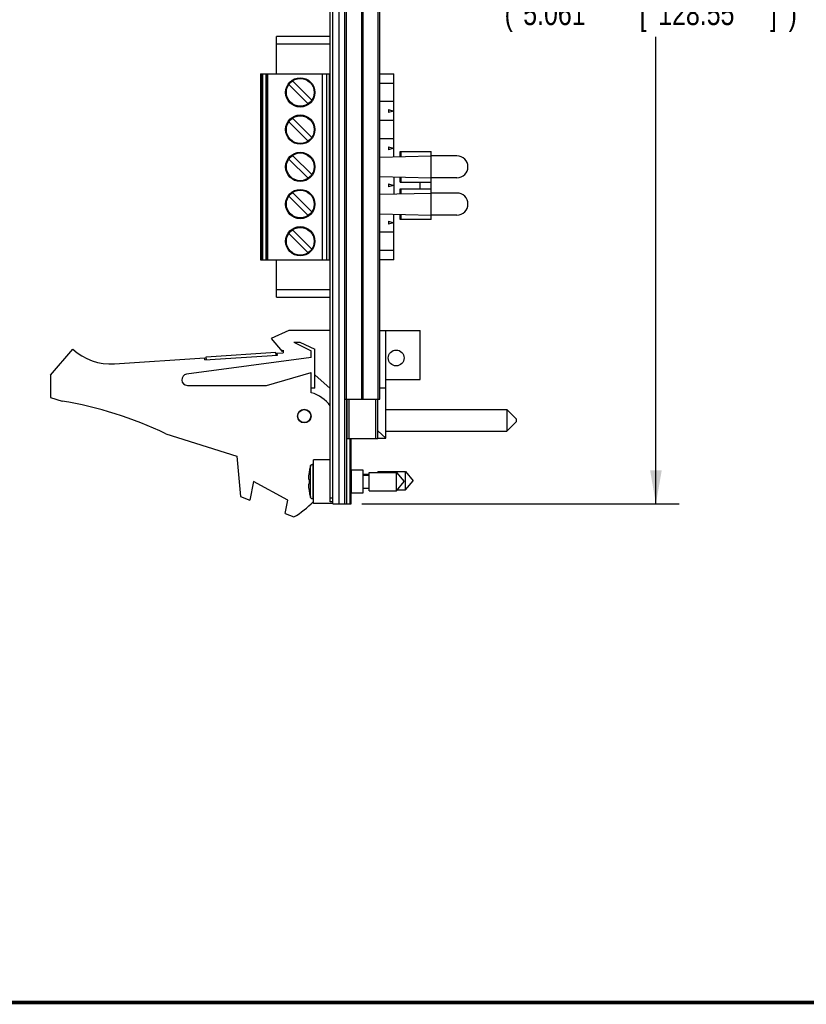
# Model space of a CAD drawing. Header units: inches. Extents: x 0.2 to 16.8, y 0.1 to 10.8.
# Tile 2 of 10: x 7.2 to 11.4, y 0.2 to 5.5. Entities that reach past the tile are written whole.
import ezdxf

# ---------------------------------------------------------------- set-up
doc = ezdxf.new("R2010")
doc.units = ezdxf.units.IN
doc.header["$LTSCALE"] = 0.935
doc.header["$MEASUREMENT"] = 0
doc.layers.get('0').update_dxf_attribs({"linetype": 'CONTINUOUS'})
doc.layers.add('DIMENSIONS', color=7, linetype='CONTINUOUS')
doc.styles.get("Standard").update_dxf_attribs({"font": 'txt', "width": 0.8})
doc.dimstyles.new('DIMSTYLE_2', dxfattribs={"dimtxt": 0.125, "dimasz": 0.18, "dimexe": 0.18, "dimexo": 0.0625, "dimgap": 0.09, "dimtad": 0, "dimtih": 1, "dimtoh": 1, "dimdec": 3, "dimzin": 4, "dimdsep": 46, "dimtxsty": 'STANDARD', "dimblk": '_FILLED', "dimblk1": '_FILLED', "dimblk2": '_FILLED', "dimcen": 0.09, "dimadec": 0, "dimazin": 0, "dimtp": 0.01, "dimtm": 0.01, "dimtfac": 1, "dimtdec": 3, "dimtofl": 0, "dimtmove": 0, "dimatfit": 3, "dimldrblk": '_FILLED', "dimfxl": 1, "dimtolj": 1, "dimtzin": 4, "dimarcsym": 0})

# ---------------------------------------------------------------- blocks, each defined once
blk = doc.blocks.new('_FILLED')
at = {"color": 0, "linetype": 'BYBLOCK'}
blk.add_solid([(0, 0), (-1, 0.174), (-1, -0.174)], dxfattribs=at)
blk = doc.blocks.new('*D12')
at = {"layer": 'DIMENSIONS', "color": 2, "linetype": 'CONTINUOUS'}
for p, q in [((9.0271, 7.9988), (10.7306, 7.9988)), ((10.6056, 7.9988), (10.6056, 5.697)), ((10.6056, 2.9378), (10.6056, 5.447)), ((9.0271, 2.9378), (10.7306, 2.9378))]:
    blk.add_line(p, q, dxfattribs=at)
at = {"layer": 'DIMENSIONS', "color": 2, "linetype": 'CONTINUOUS', "xscale": 0.18, "yscale": 0.18, "zscale": 0.18}
for p, rotation in [((10.6056, 7.9988), 90), ((10.6056, 2.9378), 270)]:
    blk.add_blockref('_FILLED', p, dxfattribs=dict(at, rotation=rotation))
at = {"layer": 'DIMENSIONS', "color": 2, "linetype": 'CONTINUOUS', "width": 0.8}
for s, p in [('(', (9.7931, 5.5095)), ('5.061', (9.8931, 5.5095)), ('[', (10.5181, 5.5095)), ('128.55', (10.6181, 5.5095)), (']', (11.2181, 5.5095)), (')', (11.3181, 5.5095))]:
    blk.add_text(s, height=0.125, dxfattribs=at).set_placement(p)

msp = doc.modelspace()

# ---------------------------------------------------------------- linework, layer by layer
at = {"color": 7, "linetype": 'CONTINUOUS'}
for p, q in [((8.8566, 2.9478), (8.8566, 7.9888)), ((8.8716, 2.9378), (8.8716, 7.9988)), ((8.9026, 7.9988), (8.9026, 2.9378)), ((8.9356, 3.4988), (8.9356, 7.4988)), ((9.1236, 3.4988), (9.1236, 7.4988)), ((8.5685, 5.2478), (8.5685, 5.4478)), ((8.8566, 5.4478), (8.5685, 5.4478)), ((8.4819, 5.2478), (8.8566, 5.2478)), ((8.4819, 5.2478), (8.4819, 4.2478)), ((8.4937, 5.2478), (8.4937, 4.2478)), ((8.5126, 4.2478), (8.5126, 5.2478)), ((8.8374, 5.2478), (8.8374, 4.2478)), ((8.852, 4.2478), (8.852, 5.2478)), ((9.1236, 5.2478), (9.1984, 5.2478)), ((9.1984, 4.8023), (9.1984, 5.2478)), ((8.6342, 5.1898), (8.7377, 5.0864)), ((8.7572, 5.1058), (8.6537, 5.2093)), ((9.1236, 5.1973), (9.1984, 5.1973)), ((9.1984, 5.0984), (9.1236, 5.0984)), ((9.1689, 5.0558), (9.1984, 5.0478)), ((9.1689, 5.0558), (9.1689, 5.0399)), ((9.1984, 5.0478), (9.1689, 5.0399)), ((8.6342, 4.9898), (8.7377, 4.8864)), ((8.6537, 5.0093), (8.7572, 4.9058)), ((9.1984, 4.9973), (9.1236, 4.9973)), ((9.1984, 4.8984), (9.1236, 4.8984)), ((9.1689, 4.8558), (9.1984, 4.8478)), ((9.1689, 4.8558), (9.1689, 4.8399)), ((9.1984, 4.8478), (9.1689, 4.8399)), ((9.2319, 4.8305), (9.3992, 4.8305)), ((9.2319, 4.803), (9.2319, 4.8305)), ((9.2378, 4.8032), (9.2378, 4.8305)), ((9.3992, 4.4656), (9.3992, 4.8305)), ((8.7377, 4.6864), (8.6342, 4.7898)), ((8.6537, 4.8093), (8.7572, 4.7058)), ((9.1236, 4.8005), (9.3992, 4.8069)), ((9.537, 4.8069), (9.3992, 4.8069)), ((9.1236, 4.6952), (9.3992, 4.6888)), ((9.1689, 4.6558), (9.1984, 4.6478)), ((9.1689, 4.6558), (9.1689, 4.6399)), ((9.1984, 4.6934), (9.1984, 4.6023)), ((9.2319, 4.6652), (9.2319, 4.6927)), ((9.2319, 4.6652), (9.3992, 4.6652)), ((9.2378, 4.6652), (9.2378, 4.6925)), ((9.3402, 4.6305), (9.3402, 4.6652)), ((9.537, 4.6888), (9.3992, 4.6888)), ((8.6537, 4.6093), (8.7572, 4.5058)), ((9.1236, 4.6005), (9.3992, 4.6069)), ((9.1984, 4.6478), (9.1689, 4.6399)), ((9.2319, 4.6305), (9.3992, 4.6305)), ((9.2319, 4.603), (9.2319, 4.6305)), ((9.2378, 4.6032), (9.2378, 4.6305)), ((9.537, 4.6069), (9.3992, 4.6069)), ((8.6342, 4.5898), (8.7377, 4.4864)), ((9.1236, 4.4952), (9.3992, 4.4888)), ((9.1689, 4.4558), (9.1984, 4.4478)), ((9.1689, 4.4558), (9.1689, 4.4399)), ((9.1984, 4.4478), (9.1689, 4.4399)), ((9.1984, 4.2478), (9.1984, 4.4934)), ((9.2319, 4.4656), (9.2319, 4.4927)), ((9.3992, 4.4656), (9.2319, 4.4656)), ((9.2378, 4.4656), (9.2378, 4.4925)), ((9.537, 4.4888), (9.3992, 4.4888)), ((8.6537, 4.4093), (8.7572, 4.3058)), ((9.1984, 4.3973), (9.1236, 4.3973)), ((8.7377, 4.2864), (8.6342, 4.3898)), ((9.1984, 4.2984), (9.1236, 4.2984)), ((8.4819, 4.2478), (8.8566, 4.2478)), ((8.5685, 4.0478), (8.5685, 4.2478)), ((9.1984, 4.2478), (9.1236, 4.2478)), ((8.5685, 4.0478), (8.8566, 4.0478)), ((8.6346, 3.8688), (8.5396, 3.8258)), ((8.8566, 3.8688), (8.6346, 3.8688)), ((9.1236, 3.8688), (9.3396, 3.8688)), ((9.1556, 3.2898), (9.1556, 3.8688)), ((9.3396, 3.6058), (9.3396, 3.8688)), ((8.5396, 3.8258), (8.5996, 3.7558)), ((7.3546, 3.6288), (7.4746, 3.7688)), ((8.5996, 3.7558), (8.6046, 3.7634)), ((8.6046, 3.7634), (8.6046, 3.7488)), ((8.6606, 3.8058), (8.6928, 3.8058)), ((8.6606, 3.8058), (8.7546, 3.7588)), ((8.6928, 3.8058), (8.7746, 3.7688)), ((8.7546, 3.7238), (8.7546, 3.7588)), ((8.7746, 3.5588), (8.7746, 3.7688)), ((7.6982, 3.6895), (8.1835, 3.7213)), ((8.7546, 3.7238), (8.0856, 3.6336)), ((8.1842, 3.7113), (8.1835, 3.7213)), ((8.1842, 3.7113), (8.5734, 3.7368)), ((8.1907, 3.7267), (8.5649, 3.7513)), ((8.1917, 3.7118), (8.1907, 3.7267)), ((8.5659, 3.7363), (8.5649, 3.7513)), ((8.5727, 3.7468), (8.6046, 3.7488)), ((8.5734, 3.7368), (8.5727, 3.7468)), ((7.3546, 3.6288), (7.3546, 3.5088)), ((8.5146, 3.5738), (8.7546, 3.6438)), ((8.7546, 3.5338), (8.7546, 3.6438)), ((8.8566, 3.5572), (8.7746, 3.6305)), ((9.1556, 3.6058), (9.3396, 3.6058)), ((8.0896, 3.5738), (8.5146, 3.5738)), ((8.7746, 3.5588), (8.7546, 3.5588)), ((9.1556, 3.5588), (9.1236, 3.5588)), ((7.3546, 3.5088), (7.4166, 3.4893)), ((8.9356, 3.4988), (9.1236, 3.4988)), ((8.9446, 3.4988), (8.9446, 2.9378)), ((8.9476, 3.2878), (8.9476, 3.4988)), ((9.1116, 3.2878), (9.1116, 3.4988)), ((9.1556, 3.4436), (9.8056, 3.4436)), ((9.8056, 3.4436), (9.8556, 3.3936)), ((9.8056, 3.4436), (9.8056, 3.3286)), ((9.8556, 3.3936), (9.8556, 3.3786)), ((9.8056, 3.3286), (9.8556, 3.3786)), ((7.9746, 3.3136), (8.3546, 3.1938)), ((8.9476, 3.2878), (9.1116, 3.2878)), ((8.9646, 2.9378), (8.9646, 3.2878)), ((8.9696, 2.9378), (8.9696, 3.2878)), ((9.1556, 3.2898), (9.1116, 3.3292)), ((9.1116, 3.2898), (9.1556, 3.2898)), ((9.1556, 3.3286), (9.8056, 3.3286)), ((8.3546, 3.1938), (8.3746, 2.9768)), ((8.8566, 3.1738), (8.7666, 3.1738)), ((8.7666, 2.9398), (8.7666, 3.1738)), ((8.7396, 3.0706), (8.7445, 3.0706)), ((8.9696, 3.1193), (9.0316, 3.1193)), ((8.9716, 2.9943), (8.9716, 3.1193)), ((9.0316, 3.1193), (9.0316, 2.9943)), ((9.0316, 3.0969), (9.0653, 3.0969)), ((9.0316, 3.0919), (9.0653, 3.0919)), ((9.0653, 3.1061), (9.2134, 3.1061)), ((9.0653, 3.0076), (9.0653, 3.1061)), ((9.1133, 3.1111), (9.2614, 3.1111)), ((9.1133, 3.1111), (9.1133, 3.1061)), ((9.2134, 3.1061), (9.2547, 3.0568)), ((9.2134, 3.0076), (9.2134, 3.1061)), ((9.2614, 3.1111), (9.3027, 3.0618)), ((9.2614, 3.0126), (9.2614, 3.1111)), ((8.4446, 3.0576), (8.4246, 2.9576)), ((8.6286, 2.9576), (8.4446, 3.0576)), ((8.7445, 3.0431), (8.7396, 3.0431)), ((9.0316, 3.0218), (9.0653, 3.0218)), ((9.2134, 3.0076), (9.2547, 3.0568)), ((9.2614, 3.0126), (9.3027, 3.0618)), ((8.3746, 2.9768), (8.4246, 2.9576)), ((9.0316, 2.9943), (8.9696, 2.9943)), ((9.0653, 3.0076), (9.2134, 3.0076)), ((9.2176, 3.0126), (9.2614, 3.0126)), ((8.614, 2.8848), (8.6286, 2.9576)), ((8.8716, 2.9398), (8.7666, 2.9398)), ((8.8716, 2.9478), (8.8566, 2.9478)), ((8.8716, 2.9378), (8.9696, 2.9378)), ((8.614, 2.8848), (8.6606, 2.8668))]:
    msp.add_line(p, q, dxfattribs=at)
at = {"color": 9, "linetype": 'CONTINUOUS'}
for p, q in [((8.9326, 7.9988), (8.9326, 2.9378)), ((8.9446, 3.4988), (8.9446, 7.4988)), ((9.0265, 3.4988), (9.0265, 7.4988)), ((9.0328, 3.4988), (9.0328, 7.4988)), ((9.1147, 3.4988), (9.1147, 7.4988)), ((8.5685, 5.4085), (8.8566, 5.4085)), ((8.4898, 4.2478), (8.4898, 5.2478)), ((8.5136, 5.2478), (8.5136, 4.2478)), ((8.5214, 4.2478), (8.5214, 5.2478)), ((8.8138, 5.2478), (8.8138, 4.2478)), ((8.8566, 4.0872), (8.5685, 4.0872)), ((8.9577, 3.2878), (8.9577, 3.4988)), ((9.1016, 3.2878), (9.1016, 3.4988)), ((8.9696, 3.2253), (8.9646, 3.2253)), ((8.7502, 2.9748), (8.7502, 3.1389)), ((8.7645, 2.9631), (8.7645, 3.1506)), ((8.8716, 2.9678), (8.8566, 2.9678))]:
    msp.add_line(p, q, dxfattribs=at)
at = {"color": 7, "linetype": 'CONTINUOUS', "const_width": 0.02}
msp.add_lwpolyline([(0.25, 0.2586), (16.75, 0.2586)], dxfattribs=at)
at = {"color": 7, "linetype": 'CONTINUOUS'}
for centre, radius in [((8.6957, 5.1478), 0.0787), ((8.6957, 5.1478), 0.0745), ((8.6957, 4.9478), 0.0787), ((8.6957, 4.9478), 0.0745), ((8.6957, 4.7478), 0.0787), ((8.6957, 4.7478), 0.0745), ((8.6957, 4.5478), 0.0787), ((8.6957, 4.5478), 0.0745), ((8.6957, 4.3478), 0.0787), ((8.6957, 4.3478), 0.0745), ((9.2106, 3.7212), 0.0425), ((8.7176, 3.4088), 0.0365), ((8.7176, 3.4088), 0.035)]:
    msp.add_circle(centre, radius, dxfattribs=at)
for centre, radius, start, end in [((9.537, 4.7478), 0.0591, 270, 90), ((9.537, 4.5478), 0.0591, 270, 90), ((7.6786, 3.9888), 0.3, 227.1666, 273.7467), ((8.0896, 3.6038), 0.03, 97.6845, 270), ((8.7096, 3.3596), 0.18, 35.2032, 75.5225), ((7.0933, 1.4893), 2.026, 64.2145, 80.8167), ((9.052, 3.0568), 0.3127, 164.7881, 177.4743), ((9.052, 3.0568), 0.3077, 177.4337, 182.5663), ((9.052, 3.0568), 0.3127, 182.5257, 195.2119), ((8.4396, 3.2588), 0.45, 299.4136, 316.6305)]:
    msp.add_arc(centre, radius, start, end, dxfattribs=at)
for points, knots in [([(8.7502, 3.1389), (8.7504, 3.1395), (8.7508, 3.1408), (8.7517, 3.1426), (8.7528, 3.1443), (8.7541, 3.1458), (8.7555, 3.1471), (8.7571, 3.1483), (8.7588, 3.1492), (8.7607, 3.1499), (8.7626, 3.1504), (8.7639, 3.1505), (8.7645, 3.1506)], [0, 0, 0, 0, 0.101396, 0.202428, 0.303098, 0.403423, 0.503436, 0.603162, 0.702617, 0.801862, 0.900966, 1, 1, 1, 1]), ([(8.7645, 2.9631), (8.7639, 2.9632), (8.7626, 2.9633), (8.7607, 2.9638), (8.7588, 2.9645), (8.7571, 2.9654), (8.7555, 2.9666), (8.7541, 2.9679), (8.7528, 2.9694), (8.7517, 2.9711), (8.7508, 2.9729), (8.7504, 2.9742), (8.7502, 2.9748)], [0, 0, 0, 0, 0.099034, 0.198138, 0.297383, 0.396838, 0.496564, 0.596577, 0.696902, 0.797572, 0.898604, 1, 1, 1, 1])]:
    msp.add_open_spline(points, degree=3, knots=knots, dxfattribs=at)
for points in [[(8.7666, 3.1507), (8.7659, 3.1507), (8.7652, 3.1506), (8.7645, 3.1506)], [(8.7645, 2.9631), (8.7652, 2.9631), (8.7659, 2.963), (8.7666, 2.963)]]:
    msp.add_open_spline(points, degree=3, dxfattribs=at)

# ---------------------------------------------------------------- dimensions: what is measured, and where the dimension line sits
at = {"layer": 'DIMENSIONS', "color": 2, "linetype": 'CONTINUOUS'}
dim = msp.add_linear_dim(base=(10.6056, 2.9378), p1=(9.0271, 7.9988), p2=(9.0271, 2.9378), angle=270, text='(<>)', dimstyle='DIMSTYLE_2', dxfattribs=at)
dim.commit()
dim.dimension.update_dxf_attribs({"geometry": '*D12', "text_midpoint": (10.6056, 5.572), "dimtype": 160})

doc.saveas('drawing.dxf')
